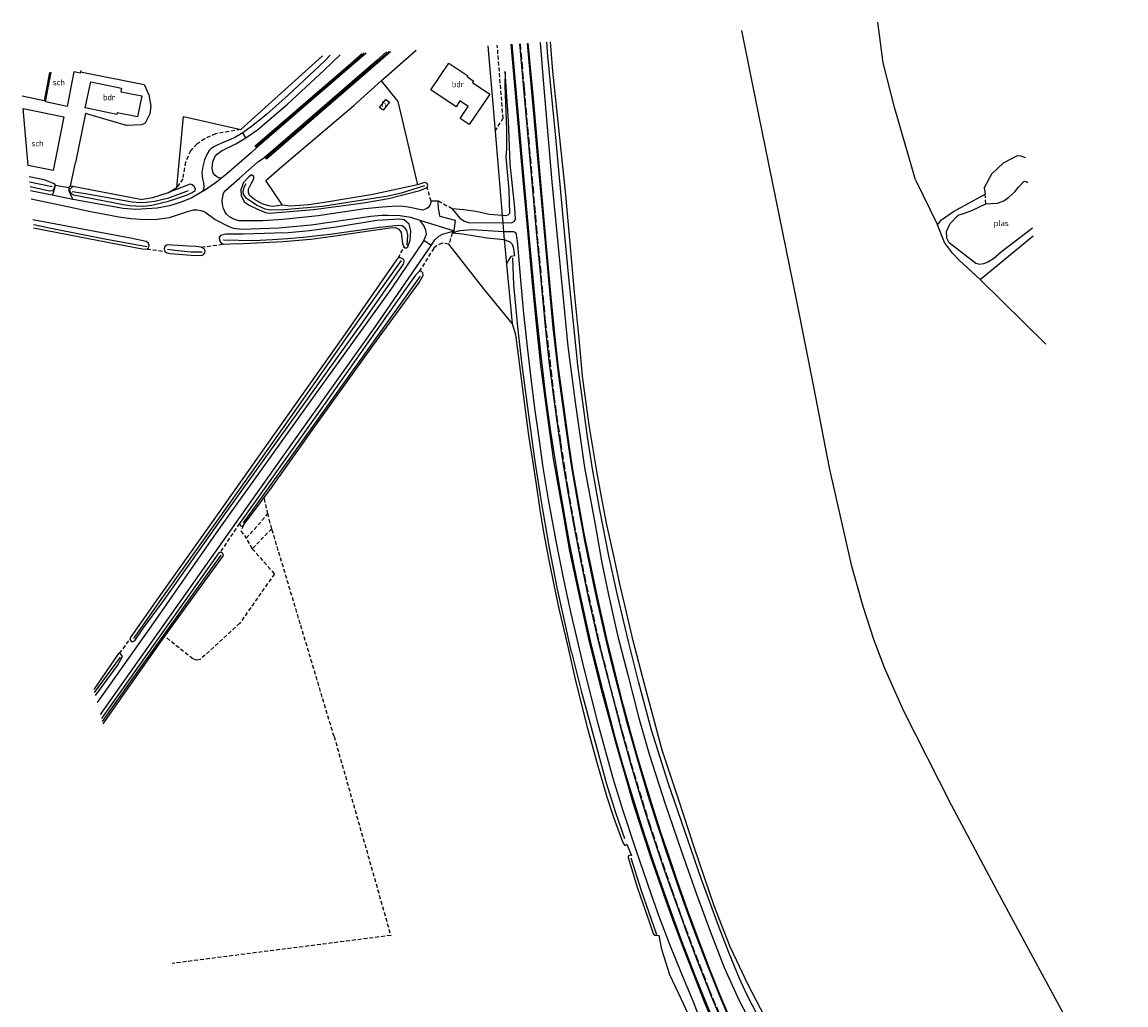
# Model space of a CAD drawing. Header units: metres. Extents: x 233718 to 238088, y 502342 to 506323.
# Tile 15 of 17: x 234166 to 234616, y 503860 to 504260. Entities that reach past the tile are written whole.
import ezdxf
from ezdxf.enums import TextEntityAlignment as Align

# ---------------------------------------------------------------- set-up
doc = ezdxf.new("R2010")
doc.units = ezdxf.units.M
for name, pattern in [('CULTSCH', [2.4, 1.6, -0.8]), ('GREPPEL', [1000.1, 1000, -0.1]), ('HAAG', [1000.1, 1000, -0.1]), ('RASTER', [1000.1, 1000, -0.1]), ('VERFSTIP', [4, 3, -1])]:
    doc.linetypes.add(name, pattern=pattern)
for name, color, linetype in [('MDI-XX-BEBOUWING', 4, 'Continuous'), ('MDI-XX-GREPPEL', 253, 'Continuous'), ('MDI-XX-HAAG', 253, 'Continuous'), ('MDI-XX-MARKERING', 253, 'Continuous'), ('MDI-XX-RASTER', 253, 'Continuous'), ('MDI-XX-TALUD', 253, 'Continuous'), ('MDI-XX-TERREINAFSCH', 253, 'Continuous'), ('MDI-XX-WATER', 253, 'Continuous')]:
    doc.layers.add(name, color=color, linetype=linetype)
doc.styles.add('ISO25', font='ISO', dxfattribs={"height": 2.5})

msp = doc.modelspace()

# ---------------------------------------------------------------- linework, layer by layer
at = {"layer": 'MDI-XX-BEBOUWING'}
for points in [[(234190.03, 504239.98, 0), (234189.93, 504239.45, 0), (234187.24, 504239.96, 0), (234184.6, 504225.91, 0), (234175.7, 504227.76, 0), (234178.08, 504239.81, 0)], [(234190.13, 504240.54, 0), (234190.03, 504239.98, 0), (234190.03, 504239.98, 0)]]:
    msp.add_polyline3d(points, dxfattribs=at)
for points in [[(234340.18, 504243.56, 0), (234347.88, 504238.41, 0), (234347.63, 504238.04, 0), (234350.29, 504236.22, 0), (234349.88, 504235.67, 0), (234356.94, 504230.9, 0), (234348.41, 504218.5, 0), (234344.82, 504220.92, 0), (234348.1, 504225.86, 0), (234344.73, 504228.12, 0), (234343.16, 504225.78, 0), (234332.82, 504232.66, 0), (234340.18, 504243.56, 0)], [(234191.92, 504225.24, 0), (234194.2, 504235.85, 0), (234206.79, 504233.28, 0), (234206.52, 504231.84, 0), (234214.98, 504230.14, 0), (234213.28, 504221.68, 0), (234204.92, 504223.21, 0), (234204.81, 504222.62, 0), (234191.92, 504225.24, 0)], [(234313.45, 504224.34, 0), (234311.96, 504225.49, 0), (234314.55, 504228.74, 0), (234316.03, 504227.55, 0), (234313.45, 504224.34, 0)], [(234166.66, 504224.97, 0), (234183.28, 504221.59, 0), (234178.88, 504199.75, 0), (234168.7, 504201.76, 0), (234166.66, 504224.97, 0)]]:
    msp.add_polyline3d(points, close=True, dxfattribs=at)
at = {"layer": 'MDI-XX-GREPPEL', "linetype": 'GREPPEL'}
for points in [[(234413.4, 504007.78, 0), (234408.98, 504026.63, 0), (234405.46, 504042.71, 0), (234401.78, 504061.5, 0), (234398.95, 504077.32, 0), (234396.68, 504091.21, 0), (234394.52, 504107.42, 0), (234392.82, 504120.42, 0), (234390.82, 504139.03, 0), (234389.06, 504156.16, 0), (234387.09, 504177.58, 0), (234383.97, 504211.85, 0), (234380.55, 504246.52, 0), (234380.09, 504252.07, 0)], [(234178.54, 504193.13, 0), (234169.29, 504195.06, 0)], [(234186.62, 504191.21, 0), (234192.12, 504190.39, 0), (234211.12, 504187.03, 0), (234214.29, 504186.69, 0), (234216.79, 504186.86, 0), (234220.26, 504187.29, 0), (234226.06, 504188.69, 0), (234234.02, 504191.61, 0)], [(234330.31, 504193.53, 0), (234320.73, 504190.58, 0), (234315.43, 504189.29, 0), (234288.71, 504185.16, 0), (234272.93, 504183.79, 0), (234267.37, 504183.66, 0), (234265.35, 504184.05, 0), (234261.73, 504185.66, 0), (234257.53, 504188.55, 0), (234256.51, 504190.11, 0), (234256.4, 504191.08, 0), (234256.73, 504192.95, 0), (234257.62, 504194.47, 0)], [(234170.82, 504177.73, 0), (234179.33, 504175.95, 0), (234199.92, 504171.87, 0), (234217.11, 504168.8, 0)], [(234323.26, 504169.36, 0), (234323.46, 504173.43, 0), (234323.06, 504175.37, 0), (234322.2, 504176.46, 0), (234321.1, 504177.25, 0), (234319.63, 504177.33, 0), (234311.87, 504176.6, 0), (234291.86, 504173.68, 0), (234280.76, 504172.44, 0), (234274.44, 504171.93, 0), (234268.28, 504171.49, 0), (234260.65, 504171.12, 0), (234248.35, 504171.42, 0)], [(234239.58, 504166.43, 0), (234234.94, 504166.51, 0), (234228.44, 504167.19, 0), (234225.44, 504167.59, 0)], [(234390.26, 504003.52, 0), (234384.48, 504029.14, 0), (234381.05, 504046.61, 0), (234377.99, 504064.8, 0), (234375.41, 504081.2, 0), (234373.21, 504097.1, 0), (234370.13, 504120.41, 0), (234368.3, 504136.03, 0), (234366.73, 504153.11, 0), (234366.21, 504164.19, 0)], [(234211.75, 504009.08, 0), (234223.81, 504026.28, 0), (234246.26, 504057.72, 0), (234272.05, 504094.13, 0), (234303.67, 504138.86, 0), (234320.85, 504163.05, 0)], [(234256.46, 504056.17, 0), (234276.91, 504084.48, 0), (234309.18, 504129.54, 0), (234328.64, 504156.71, 0)], [(234198.99, 503975.17, 0), (234210.46, 503991.38, 0), (234233.57, 504023.73, 0), (234247.35, 504042.95, 0)], [(234506.84, 503776.36, 0), (234493.7, 503802.73, 0), (234483.96, 503822.73, 0), (234475.25, 503838.86, 0), (234468.08, 503851.54, 0), (234461.65, 503863.89, 0), (234458.65, 503870.48, 0), (234454.36, 503881.02, 0), (234450.45, 503891.25, 0), (234443.21, 503910.75, 0), (234437.58, 503927.03, 0), (234429.6, 503950.23, 0), (234422.85, 503971.68, 0), (234417.49, 503991.44, 0), (234413.4, 504007.78, 0)], [(234195.77, 503987.01, 0), (234206.31, 504001.45, 0)], [(234390.26, 504003.52, 0), (234394.2, 503987.64, 0), (234400.63, 503963.79, 0), (234404.3, 503950.18, 0), (234408.09, 503938.09, 0), (234411.78, 503927.54, 0)], [(234414.38, 503919.64, 0), (234418.66, 503906.27, 0), (234424.79, 503888.44, 0)]]:
    msp.add_polyline3d(points, dxfattribs=at)
at = {"layer": 'MDI-XX-HAAG', "linetype": 'HAAG'}
msp.add_polyline3d([(234214.5, 504187.94, 0), (234186.94, 504193.18, 0), (234185.91, 504193.37, 0), (234188.03, 504203.08, 0)], dxfattribs=at)
at = {"layer": 'MDI-XX-MARKERING'}
for points in [[(234398.39, 504006.37, 0), (234395.44, 504019.1, 0), (234392.39, 504033.28, 0), (234389.37, 504048.02, 0), (234384.97, 504072.87, 0), (234381.82, 504093.26, 0), (234379.74, 504107.99, 0), (234377.77, 504124.31, 0), (234375.39, 504147.19, 0), (234373.21, 504170.43, 0), (234370.53, 504200.46, 0), (234366.01, 504251.21, 0)], [(234401.26, 504007.91, 0), (234397.31, 504025.22, 0), (234393.97, 504040.95, 0), (234391.26, 504054.89, 0), (234389, 504067.87, 0), (234386.83, 504080.65, 0), (234384.88, 504093.69, 0), (234382.94, 504107.42, 0), (234381.13, 504122.03, 0), (234379.73, 504134.89, 0), (234377.91, 504153.68, 0), (234375.96, 504174.96, 0), (234372.83, 504210.43, 0), (234369.17, 504251.41, 0)], [(234404.35, 504008.47, 0), (234401.19, 504022.17, 0), (234399.29, 504030.88, 0), (234395.67, 504048.83, 0), (234393.27, 504061.4, 0), (234390.09, 504080.44, 0), (234387.69, 504096.43, 0), (234385.02, 504116.06, 0), (234382.75, 504135.71, 0), (234380.35, 504161.29, 0), (234376.74, 504201.64, 0), (234372.25, 504251.59, 0)], [(234490.6, 503762.26, 0), (234485.73, 503772.23, 0), (234472.96, 503798.49, 0), (234464.42, 503816.49, 0), (234458.4, 503829.59, 0), (234452.46, 503842.94, 0), (234446.68, 503856.64, 0), (234440.74, 503871.22, 0), (234434.79, 503886.75, 0), (234429.54, 503901.04, 0), (234423.52, 503918.41, 0), (234418.61, 503933.31, 0), (234414.08, 503947.82, 0), (234410.86, 503958.51, 0), (234408.01, 503968.7, 0), (234403.08, 503987.53, 0), (234398.39, 504006.37, 0)], [(234493.43, 503763.67, 0), (234487.68, 503775.43, 0), (234477.92, 503795.38, 0), (234471.19, 503809.37, 0), (234464.35, 503823.99, 0), (234458.1, 503837.89, 0), (234453.45, 503848.53, 0), (234447.32, 503863.11, 0), (234441.34, 503878.34, 0), (234437.18, 503889.23, 0), (234434.85, 503895.66, 0), (234431.6, 503904.74, 0), (234428.31, 503914.17, 0), (234421.75, 503933.83, 0), (234418.2, 503945.17, 0), (234414.92, 503956.08, 0), (234410.92, 503970.18, 0), (234401.26, 504007.91, 0)], [(234496.32, 503765.11, 0), (234485.12, 503787.75, 0), (234475.58, 503807.39, 0), (234466.94, 503825.99, 0), (234460, 503841.33, 0), (234456.05, 503850.41, 0), (234450.47, 503863.68, 0), (234445.61, 503875.87, 0), (234440.23, 503890.01, 0), (234435.59, 503902.66, 0), (234429.35, 503920.75, 0), (234425.1, 503933.53, 0), (234421.48, 503944.99, 0), (234417.2, 503959.39, 0), (234412.95, 503974.6, 0), (234407.07, 503997.21, 0), (234404.35, 504008.47, 0)]]:
    msp.add_polyline3d(points, dxfattribs=at)
at = {"layer": 'MDI-XX-MARKERING', "linetype": 'VERFSTIP'}
for points in [[(234401.4, 504008.15, 0), (234397.81, 504024.18, 0), (234396.03, 504032.32, 0), (234394.16, 504041.48, 0), (234391.34, 504055.99, 0), (234388.81, 504070.2, 0), (234385.8, 504089.23, 0), (234383.17, 504107.79, 0), (234379.65, 504138.06, 0), (234376.21, 504174.56, 0), (234371.01, 504233.09, 0), (234369.37, 504251.42, 0)], [(234483.27, 503785.03, 0), (234474.24, 503803.47, 0), (234469.25, 503814, 0), (234464.3, 503824.62, 0), (234459.57, 503835.01, 0), (234456.84, 503841.23, 0), (234448.96, 503859.72, 0), (234446.38, 503865.99, 0), (234441.96, 503877.27, 0), (234437.34, 503889.45, 0), (234434.79, 503896.45, 0), (234430.99, 503907.03, 0), (234426.62, 503919.67, 0), (234422.38, 503932.52, 0), (234417.67, 503947.72, 0), (234413.91, 503960.24, 0), (234410.89, 503971.16, 0), (234408.89, 503978.61, 0), (234405.1, 503993.28, 0), (234401.4, 504008.15, 0)]]:
    msp.add_polyline3d(points, dxfattribs=at)
at = {"layer": 'MDI-XX-RASTER', "linetype": 'RASTER'}
for points in [[(234530.42, 504195.96, 0), (234522.03, 504225.06, 0), (234517.29, 504243.69, 0), (234515.02, 504260.26, 0)], [(234459.56, 504256.89, 0), (234466.45, 504222.52, 0), (234481.8, 504147.16, 0), (234488.84, 504111.54, 0), (234495.29, 504078.54, 0), (234504.17, 504039.03, 0)], [(234312.55, 504236.31, 0), (234326.93, 504248.84, 0)], [(234356.15, 504250.62, 0), (234359.06, 504215.85, 0), (234361.94, 504181.37, 0), (234362.18, 504178.58, 0), (234362.49, 504174.78, 0), (234362.76, 504171.65, 0), (234363.73, 504161.58, 0), (234366.06, 504137.41, 0), (234354.5, 504151.54, 0), (234340.2, 504169.81, 0)], [(234415.33, 504008.01, 0), (234412.01, 504022.09, 0), (234409.8, 504031.83, 0), (234407.7, 504041.54, 0), (234404.46, 504055.97, 0), (234402.36, 504066.71, 0), (234400.63, 504076.47, 0), (234397.42, 504095.96, 0), (234394.67, 504115.88, 0), (234393.42, 504129.81, 0), (234391.35, 504150.23, 0), (234387.89, 504189.83, 0), (234382.55, 504240.3, 0), (234381.62, 504252.16, 0)], [(234214.5, 504187.94, 0), (234219.58, 504188.71, 0), (234225.96, 504190.74, 0), (234229.23, 504192.83, 0), (234232.03, 504221.73, 0), (234255.36, 504216.41, 0), (234288.64, 504246.52, 0)], [(234177.44, 504239.77, 0), (234175.16, 504228.17, 0), (234166.21, 504230.06, 0)], [(234190.03, 504239.98, 0), (234215.98, 504234.84, 0), (234217.92, 504230.56, 0), (234218.67, 504226, 0), (234218.26, 504222.91, 0), (234216.32, 504219.1, 0), (234214.92, 504218.38, 0), (234208.81, 504218.17, 0), (234192.09, 504223.05, 0), (234188.03, 504203.08, 0)], [(234272.37, 504185.6, 0), (234265.58, 504195.64, 0), (234272.13, 504201.34, 0), (234301.5, 504226.2, 0), (234312.55, 504236.31, 0), (234319.36, 504227.88, 0), (234327.47, 504193.88, 0), (234309.27, 504189.98, 0), (234289.49, 504186.79, 0), (234282.99, 504185.82, 0), (234275.62, 504185.28, 0), (234272.37, 504185.6, 0)], [(234556.84, 504155.38, 0), (234548.4, 504163.03, 0), (234545.5, 504166.05, 0), (234542.19, 504170.41, 0), (234539.42, 504177.63, 0), (234541.07, 504179.64, 0), (234545.95, 504183.03, 0), (234558.85, 504190.06, 0)], [(234583.54, 504128.93, 0), (234556.84, 504155.38, 0), (234578.44, 504173.13, 0)], [(234504.17, 504039.03, 0), (234508.98, 504022.19, 0), (234513.3, 504008.82, 0), (234517.84, 503996.92, 0), (234525.52, 503979.57, 0), (234544.91, 503941.24, 0), (234565.64, 503902.57, 0), (234582.84, 503870.56, 0), (234600.81, 503837.76, 0), (234616.22, 503810, 0), (234581.38, 503794.18, 0), (234572.98, 503790.85, 0), (234564.21, 503787.58, 0)], [(234560.26, 503786.27, 0), (234539.07, 503778.41, 0), (234513.13, 503769.12, 0), (234508.89, 503777.76, 0), (234498.56, 503798.77, 0), (234484.23, 503826.98, 0), (234475.29, 503843.63, 0), (234467.2, 503858.19, 0), (234462.02, 503868.2, 0), (234458.68, 503875.29, 0), (234454.92, 503883.3, 0), (234451.43, 503892.12, 0), (234448.35, 503900.01, 0), (234440.32, 503923.57, 0), (234433.75, 503943.58, 0), (234427.18, 503963.46, 0), (234419.94, 503990.37, 0), (234415.33, 504008.01, 0)]]:
    msp.add_polyline3d(points, dxfattribs=at)
at = {"layer": 'MDI-XX-TALUD'}
for points in [[(234377.42, 504251.91, 0), (234378.8, 504235.02, 0), (234382.22, 504195.14, 0), (234385.6, 504160.27, 0), (234388.71, 504128.09, 0), (234391.74, 504105.38, 0), (234395.48, 504078.66, 0), (234399.71, 504056.15, 0), (234402.61, 504039.82, 0), (234405.14, 504027.49, 0), (234409, 504010.37, 0)], [(234363.16, 504240.17, 0), (234363.05, 504234.35, 0), (234363.74, 504216.26, 0), (234363.75, 504208.69, 0), (234363.49, 504205.22, 0), (234364.59, 504191.76, 0), (234364.88, 504182.21, 0), (234364.26, 504181.57, 0), (234363.27, 504181.3, 0), (234361.94, 504181.37, 0)], [(234362.18, 504178.58, 0), (234365.67, 504178.39, 0), (234366.85, 504178.95, 0), (234367.33, 504179.96, 0), (234367.03, 504184.56, 0), (234365.18, 504202.42, 0), (234364.53, 504219.87, 0), (234363.16, 504240.17, 0)], [(234575.26, 504204.92, 0), (234573.52, 504205.62, 0), (234571.9, 504205.77, 0), (234566.21, 504202.74, 0), (234561.47, 504198.29, 0), (234558.48, 504192.65, 0), (234558.85, 504190.06, 0)], [(234169.45, 504193.21, 0), (234177.36, 504191.5, 0), (234178.83, 504191.67, 0), (234179.29, 504192.29, 0), (234179.52, 504193.14, 0), (234179.66, 504193.83, 0), (234179.44, 504194.39, 0), (234175.17, 504195.94, 0), (234169.11, 504197.13, 0)], [(234272.37, 504185.6, 0), (234268.24, 504185.15, 0), (234266.28, 504185.44, 0), (234264.04, 504186.12, 0), (234260.99, 504187.94, 0), (234258.99, 504189.59, 0), (234258.51, 504190.78, 0), (234258.52, 504192.14, 0), (234259.64, 504194.4, 0), (234260.47, 504195.79, 0), (234260.72, 504196.61, 0), (234260.7, 504197.37, 0), (234259.76, 504197.98, 0), (234258.6, 504197.23, 0), (234256.41, 504194.93, 0), (234255.42, 504191.95, 0), (234255.51, 504189.56, 0), (234256.72, 504187.02, 0), (234258.75, 504185.63, 0), (234261.92, 504184.09, 0), (234265.38, 504182.64, 0), (234267.09, 504182.33, 0), (234285.07, 504183.92, 0), (234305.34, 504186.64, 0), (234315.53, 504188.35, 0), (234328.32, 504191.56, 0), (234331.35, 504192.8, 0), (234331.63, 504193.75, 0), (234331.39, 504194.44, 0), (234331.21, 504194.66, 0), (234330.22, 504194.91, 0), (234327.47, 504193.88, 0)], [(234578.13, 504176.24, 0), (234565.43, 504166.65, 0), (234562.17, 504163.77, 0), (234559.99, 504162.42, 0), (234558.16, 504161.7, 0), (234556.6, 504161.47, 0), (234555, 504161.92, 0), (234544.11, 504170.29, 0), (234543.17, 504172.15, 0), (234543.07, 504174.96, 0), (234544.55, 504178.22, 0), (234547.86, 504181.53, 0), (234549.97, 504182.3, 0), (234553.41, 504183.46, 0), (234556.56, 504185.01, 0), (234559.06, 504186.22, 0), (234561.11, 504186.38, 0), (234563.86, 504186.52, 0), (234566.49, 504187.41, 0), (234568.43, 504188.84, 0), (234570.88, 504191.07, 0), (234572.48, 504192.95, 0), (234574.73, 504195.37, 0), (234575.58, 504195.28, 0), (234576.27, 504194.81, 0)], [(234186.94, 504193.18, 0), (234185.59, 504191.99, 0), (234185.72, 504191.1, 0), (234186.3, 504190.29, 0), (234187.19, 504189.89, 0), (234207.59, 504185.9, 0), (234210.02, 504185.49, 0), (234212.64, 504185.39, 0), (234215.86, 504185.23, 0), (234219.15, 504185.63, 0), (234225.88, 504187.21, 0), (234233.23, 504189.73, 0), (234235.51, 504190.78, 0), (234236.73, 504191.67, 0), (234236.88, 504192.35, 0), (234236.39, 504193.28, 0), (234235.51, 504193.95, 0), (234234.71, 504194.15, 0), (234225.96, 504190.74, 0)], [(234341.54, 504184.15, 0), (234344.73, 504180.28, 0), (234346.61, 504179.05, 0), (234348.61, 504178.4, 0), (234362.18, 504178.58, 0)], [(234361.94, 504181.37, 0), (234356.74, 504181.89, 0), (234351.24, 504183.11, 0), (234346.26, 504183.75, 0), (234341.54, 504184.15, 0)], [(234170.93, 504176.4, 0), (234189.69, 504172.74, 0), (234215.19, 504167.9, 0), (234217.07, 504167.76, 0), (234217.76, 504168.18, 0), (234218.04, 504169.25, 0), (234217.8, 504170.18, 0), (234216.83, 504170.88, 0), (234210.35, 504172.18, 0), (234189.35, 504176.09, 0), (234170.64, 504179.68, 0)], [(234321.92, 504168.47, 0), (234322.66, 504168.08, 0), (234323.5, 504168.65, 0), (234324.42, 504171.44, 0), (234324.65, 504175.18, 0), (234323.98, 504177.87, 0), (234321.97, 504179.6, 0), (234320.09, 504179.96, 0), (234310.79, 504179.38, 0), (234295.23, 504176.81, 0), (234283.34, 504175.13, 0), (234274.76, 504174.42, 0), (234269.21, 504174.16, 0), (234256.36, 504173.85, 0), (234253, 504173.83, 0), (234249.24, 504173.88, 0), (234247.1, 504173.28, 0), (234246.61, 504172.4, 0), (234246.72, 504171.22, 0), (234247.39, 504170.21, 0), (234248.45, 504169.77, 0), (234251.17, 504169.91, 0), (234256.32, 504169.96, 0), (234272.63, 504170.78, 0), (234283.77, 504171.8, 0), (234291.98, 504172.87, 0), (234308.57, 504175.28, 0), (234316.09, 504176.44, 0), (234318.39, 504176.53, 0), (234319.83, 504175.91, 0), (234320.7, 504174.52, 0), (234321.29, 504169.95, 0), (234321.92, 504168.47, 0)], [(234362.49, 504174.78, 0), (234349.6, 504175.54, 0), (234344.62, 504175.16, 0), (234341.54, 504174.31, 0)], [(234341.54, 504174.31, 0), (234345.74, 504173.91, 0), (234355.8, 504172.3, 0), (234362.76, 504171.65, 0)], [(234392.88, 504007.08, 0), (234390.1, 504019.26, 0), (234387.08, 504033.06, 0), (234384.23, 504047.4, 0), (234380.84, 504065.66, 0), (234378.71, 504078.76, 0), (234377.29, 504088.75, 0), (234375.25, 504102.93, 0), (234373.89, 504113.9, 0), (234372.41, 504126.65, 0), (234370.71, 504141.47, 0), (234369.46, 504156.54, 0), (234368.26, 504169.78, 0), (234367.78, 504173.7, 0), (234367.49, 504174.3, 0), (234366.63, 504174.78, 0), (234362.49, 504174.78, 0)], [(234239.26, 504168.51, 0), (234237.03, 504168.81, 0), (234234.09, 504168.91, 0), (234225.41, 504169.44, 0), (234224.56, 504169.11, 0), (234224.2, 504167.83, 0), (234224.43, 504166.8, 0), (234225.17, 504166.22, 0), (234226.62, 504165.94, 0), (234235.13, 504165.22, 0), (234239.2, 504165.08, 0), (234240.07, 504165.35, 0), (234240.68, 504166.21, 0), (234240.81, 504167.01, 0), (234240.43, 504167.86, 0), (234239.26, 504168.51, 0)], [(234362.76, 504171.65, 0), (234365.02, 504170.73, 0), (234365.97, 504169.8, 0), (234366.48, 504168.55, 0), (234367.01, 504165, 0)], [(234210.18, 504008.78, 0), (234210.87, 504007.71, 0), (234211.55, 504007.78, 0), (234212.3, 504008.4, 0), (234215.76, 504013.38, 0), (234223.55, 504023.96, 0), (234249.62, 504060.76, 0), (234278.75, 504101.31, 0), (234305.36, 504138.36, 0), (234321.7, 504161.61, 0), (234322.02, 504162.87, 0), (234321.78, 504163.47, 0), (234320.23, 504164.32, 0), (234319.52, 504164.07, 0), (234318.8, 504163.31, 0), (234297.9, 504133.18, 0), (234272.86, 504097.9, 0), (234244.11, 504057.15, 0), (234220.4, 504023.79, 0), (234210.22, 504009.36, 0), (234210.18, 504008.78, 0)], [(234367.01, 504165, 0), (234365.51, 504164.69, 0), (234365.21, 504164.34, 0), (234364.51, 504163.23, 0), (234363.73, 504161.58, 0)], [(234264.91, 504066.5, 0), (234267.43, 504069.87, 0), (234285.27, 504094.97, 0), (234309.24, 504128.3, 0), (234328.15, 504154.15, 0), (234329.7, 504156.95, 0), (234329.55, 504158.08, 0), (234328.95, 504158.75, 0), (234328.09, 504158.61, 0), (234326.61, 504157.06, 0), (234319.25, 504146.85, 0), (234289.81, 504104.96, 0), (234254.78, 504055.86, 0), (234255.31, 504055.01, 0), (234255.87, 504054.79, 0), (234256.42, 504055.16, 0), (234264.91, 504066.5, 0)], [(234366.06, 504137.41, 0), (234367.32, 504132.8, 0), (234367.91, 504128.68, 0), (234370.42, 504109.58, 0), (234372.73, 504091.8, 0), (234374.3, 504081.59, 0), (234375.78, 504071.8, 0), (234377.32, 504061.4, 0), (234378.83, 504052.31, 0), (234380.98, 504040.9, 0), (234383.12, 504030.16, 0), (234385.16, 504020.59, 0), (234388.92, 504004.52, 0)], [(234199.24, 503974.26, 0), (234208.76, 503987.8, 0), (234224.35, 504009.95, 0), (234248.33, 504042.83, 0), (234247.85, 504043.76, 0), (234246.95, 504044.17, 0), (234246.4, 504043.88, 0), (234230.25, 504021.11, 0), (234198.65, 503976.41, 0)], [(234409, 504010.37, 0), (234413.13, 503994.27, 0), (234417.48, 503977.14, 0), (234421.91, 503961.91, 0), (234428.36, 503941.62, 0), (234435.03, 503922.23, 0), (234441.15, 503904.85, 0), (234446.68, 503889.72, 0), (234452.48, 503874.92, 0), (234458.36, 503861.78, 0), (234466.94, 503845.33, 0), (234472.67, 503834.98, 0), (234478.89, 503825.15, 0), (234483.45, 503816.57, 0), (234491.96, 503799.14, 0), (234499.98, 503783.41, 0), (234504.35, 503775.23, 0), (234505.54, 503774.74, 0), (234506.7, 503775.06, 0), (234507.71, 503775.51, 0), (234508.48, 503776.14, 0), (234508.72, 503776.94, 0), (234508.89, 503777.76, 0)], [(234443.31, 503851.99, 0), (234439.86, 503861.23, 0), (234434.95, 503872.87, 0), (234430.5, 503883.63, 0), (234426.01, 503895.38, 0), (234422.75, 503904.54, 0), (234416.43, 503923.23, 0), (234411.23, 503938.73, 0), (234407.23, 503951.92, 0), (234401.04, 503974.3, 0), (234395.25, 503997.29, 0), (234392.88, 504007.08, 0)], [(234196.12, 503985.74, 0), (234205.15, 503998.03, 0), (234207.17, 504001.7, 0), (234206.65, 504002.56, 0), (234205.97, 504002.92, 0), (234205.57, 504002.85, 0), (234195.43, 503988.28, 0)], [(234388.92, 504004.52, 0), (234391.83, 503991.78, 0), (234396.62, 503972.84, 0), (234400.84, 503957.52, 0), (234404.51, 503944.93, 0), (234407.25, 503936.16, 0), (234411.14, 503925.82, 0), (234411.74, 503924.82, 0), (234412.17, 503924.79, 0), (234412.81, 503925.15, 0)], [(234412.81, 503925.15, 0), (234413.81, 503922.55, 0), (234414.59, 503920.57, 0)], [(234414.59, 503920.57, 0), (234414.06, 503920.7, 0), (234413.45, 503920.44, 0), (234413.24, 503920.11, 0), (234413.28, 503919.83, 0), (234417.07, 503907.32, 0), (234422.14, 503892.84, 0), (234423.54, 503888.73, 0), (234423.72, 503888.35, 0), (234423.98, 503888.12, 0), (234424.55, 503888.1, 0), (234425.87, 503888.03, 0)], [(234437.72, 503856.03, 0), (234434.92, 503862.16, 0), (234430.35, 503871.99, 0), (234427.06, 503882.22, 0), (234425.87, 503888.03, 0)]]:
    msp.add_polyline3d(points, dxfattribs=at)
at = {"layer": 'MDI-XX-TERREINAFSCH', "linetype": 'CULTSCH'}
for points in [[(234359.06, 504215.85, 0), (234362.29, 504221.06, 0), (234359.95, 504250.85, 0)], [(234255.36, 504216.41, 0), (234245.03, 504214.77, 0), (234240.65, 504212.74, 0), (234237.47, 504210.54, 0), (234234.84, 504207.85, 0), (234232.89, 504203.2, 0), (234231.69, 504196.38, 0), (234229.23, 504192.83, 0)], [(234179.86, 504193.82, 0), (234179.44, 504194.39, 0)], [(234185.91, 504193.37, 0), (234185.24, 504192.79, 0)], [(234332.92, 504187.23, 0), (234331.35, 504192.8, 0)], [(234341.54, 504184.15, 0), (234335.87, 504187.24, 0)], [(234559.06, 504186.22, 0), (234558.85, 504190.06, 0)], [(234342.39, 504175.16, 0), (234341.54, 504174.31, 0), (234340.2, 504169.81, 0), (234337.5, 504170.1, 0), (234335.16, 504169.11, 0), (234334.04, 504168.16, 0), (234328.09, 504158.61, 0)], [(234217.07, 504167.76, 0), (234224.43, 504166.8, 0)], [(234239.26, 504168.51, 0), (234248.45, 504169.77, 0)], [(234319.52, 504164.07, 0), (234321.92, 504168.47, 0)], [(234256.42, 504055.16, 0), (234255.39, 504052.87, 0), (234257.63, 504049.92, 0), (234266.41, 504059.78, 0), (234264.91, 504066.5, 0)], [(234268, 504053.78, 0), (234266.41, 504059.78, 0)], [(234254.78, 504055.86, 0), (234246.95, 504044.17, 0)], [(234293.4, 503969.09, 0), (234268, 504053.78, 0), (234260.07, 504045.64, 0), (234269.07, 504035.35, 0), (234254.97, 504015.29, 0), (234238.84, 504000.47, 0), (234237.57, 504000.19, 0), (234235.8, 504000.69, 0), (234224.35, 504009.95, 0)], [(234260.07, 504045.64, 0), (234257.63, 504049.92, 0)], [(234205.97, 504002.92, 0), (234210.18, 504008.78, 0)], [(234293.4, 503969.09, 0), (234316.51, 503887.99, 0), (234227.46, 503876.61, 0)]]:
    msp.add_polyline3d(points, dxfattribs=at)
at = {"layer": 'MDI-XX-TERREINAFSCH'}
for points in [[(234397.26, 504008.96, 0), (234393.42, 504026.35, 0), (234389.58, 504044.64, 0), (234386.61, 504061.21, 0), (234382.92, 504082.32, 0), (234380.1, 504102.09, 0), (234377.76, 504120.26, 0), (234375.83, 504138.47, 0), (234374.34, 504153.86, 0), (234372.35, 504175.19, 0), (234370.42, 504197.5, 0), (234365.56, 504251.19, 0)], [(234404.65, 504008.93, 0), (234400.63, 504026.61, 0), (234397.61, 504040.76, 0), (234395.39, 504051.88, 0), (234393.11, 504064.85, 0), (234390.78, 504077.85, 0), (234389.11, 504088.99, 0), (234387.17, 504102.9, 0), (234384.76, 504120.46, 0), (234383.35, 504133.06, 0), (234381.89, 504148.08, 0), (234379.97, 504168.89, 0), (234377.44, 504198.16, 0), (234374.65, 504229.12, 0), (234372.59, 504251.61, 0)], [(234291.86, 504246.72, 0), (234289.67, 504244.51, 0), (234274.65, 504230.48, 0), (234265.82, 504222.63, 0), (234260.33, 504218.06, 0), (234256.22, 504215.15, 0)], [(234257.41, 504213.03, 0), (234262.27, 504216.51, 0), (234274.38, 504226.86, 0), (234289.4, 504240.69, 0), (234295.86, 504246.96, 0)], [(234305.65, 504247.55, 0), (234261.62, 504209.53, 0), (234261.54, 504209.45, 0), (234261.25, 504209.77, 0), (234300.17, 504243.41, 0), (234304.92, 504247.51, 0)], [(234306.44, 504247.6, 0), (234283.92, 504228.13, 0), (234261.92, 504209.17, 0), (234261.62, 504209.53, 0)], [(234314.83, 504248.11, 0), (234310.65, 504244.5, 0), (234267.42, 504207.12, 0), (234265.22, 504205.18, 0), (234265.59, 504204.8, 0)], [(234315.82, 504248.17, 0), (234305.46, 504239.22, 0), (234265.59, 504204.8, 0), (234265.54, 504204.76, 0), (234265.8, 504204.49, 0), (234306.23, 504239.45, 0), (234316.35, 504248.2, 0)], [(234247.46, 504196.65, 0), (234246.38, 504196.79, 0), (234245.58, 504197.21, 0), (234244.73, 504197.85, 0), (234244.28, 504198.51, 0), (234243.92, 504199.29, 0), (234243.66, 504200.68, 0), (234243.98, 504203.34, 0), (234244.79, 504205.35, 0), (234245.75, 504206.46, 0), (234247.49, 504207.73, 0), (234253.36, 504210.6, 0), (234257.41, 504213.03, 0), (234256.22, 504215.15, 0), (234253.18, 504213.36, 0), (234250.96, 504212.29, 0), (234248.48, 504211.25, 0), (234245.72, 504210.13, 0), (234244.38, 504209.41, 0), (234243.34, 504208.77, 0), (234242.45, 504207.89, 0), (234241.48, 504206.29, 0), (234240.6, 504204.08, 0), (234239.83, 504201.43, 0), (234239.46, 504198.95, 0), (234239.77, 504196.42, 0), (234240.17, 504194.76, 0), (234240.3, 504193.13, 0), (234240.2, 504192.17, 0), (234239.77, 504191.15, 0)], [(234261.9, 504209.19, 0), (234259.78, 504207.15, 0), (234255.67, 504203.61, 0), (234249.7, 504198.4, 0), (234247.46, 504196.65, 0), (234245.42, 504195.06, 0), (234240.21, 504191.41, 0), (234239.77, 504191.15, 0), (234235.35, 504188.57, 0), (234231.01, 504186.82, 0), (234226.27, 504185.33, 0), (234221.34, 504184.35, 0), (234212.52, 504183.9, 0), (234207.39, 504184.27, 0), (234187.73, 504187.82, 0), (234186.89, 504187.99, 0), (234178.49, 504189.68, 0), (234169.61, 504191.46, 0)], [(234169.89, 504188.2, 0), (234187.3, 504184.5, 0), (234194.07, 504183.12, 0), (234199.22, 504182.05, 0), (234205.72, 504180.89, 0), (234210.71, 504180.26, 0), (234216.19, 504179.85, 0), (234221.33, 504179.96, 0), (234226.26, 504180.67, 0), (234233.3, 504182.86, 0), (234236.13, 504183.72, 0), (234237.45, 504183.77, 0), (234239.02, 504183.5, 0), (234240.73, 504182.89, 0), (234244.88, 504179.84, 0), (234250.55, 504176.92, 0), (234252.41, 504176.33, 0), (234255.86, 504175.79, 0), (234270.86, 504176.42, 0), (234284.11, 504177.58, 0), (234308.39, 504181.13, 0), (234312.86, 504181.57, 0), (234315.28, 504181.58, 0), (234320.4, 504181.39, 0), (234324.57, 504180.73, 0), (234328.41, 504179.53, 0), (234342.39, 504175.16, 0), (234342.86, 504179.43, 0), (234336.71, 504181.04, 0), (234336.56, 504181.2, 0), (234336.23, 504182.99, 0), (234335.99, 504184.32, 0), (234335.87, 504187.24, 0), (234332.92, 504187.23, 0), (234332.4, 504185.47, 0), (234331.63, 504184.6, 0), (234330.96, 504184.12, 0), (234329.56, 504183.61, 0), (234323.58, 504184.83, 0), (234321.44, 504185.07, 0), (234319.01, 504185.17, 0), (234313.14, 504184.85, 0), (234305.97, 504184.08, 0), (234286.98, 504181.26, 0), (234272.45, 504179.75, 0), (234264.4, 504179.22, 0), (234254.61, 504179.3, 0), (234252.49, 504179.96, 0), (234250.83, 504180.9, 0), (234249.54, 504181.98, 0), (234248.81, 504183.06, 0), (234248.35, 504184.22, 0), (234247.89, 504185.88, 0), (234247.83, 504187.61, 0), (234247.99, 504189.03, 0), (234248.32, 504190.48, 0), (234249.09, 504191.67, 0), (234254.83, 504196.62, 0), (234262.25, 504203.18, 0), (234265.24, 504205.17, 0)], [(234530.42, 504195.96, 0), (234539.42, 504177.63, 0)], [(234178.49, 504189.68, 0), (234179.11, 504190.97, 0), (234179.86, 504193.82, 0), (234185.24, 504192.79, 0), (234185.33, 504191.39, 0), (234185.83, 504190.2, 0), (234186.48, 504188.71, 0), (234186.89, 504187.99, 0)], [(234330.03, 504171.22, 0), (234331.04, 504173.82, 0), (234330.84, 504175.51, 0), (234330.02, 504177.4, 0), (234328.41, 504179.53, 0)], [(234332.96, 504169.17, 0), (234334.49, 504171.46, 0), (234336.17, 504173.01, 0), (234337.64, 504173.84, 0), (234342.39, 504175.16, 0)], [(234198.22, 503978.01, 0), (234227.34, 504019.41, 0), (234272.61, 504083.31, 0), (234310.33, 504136.19, 0), (234332.96, 504169.17, 0), (234330.03, 504171.22, 0), (234316.66, 504151.48, 0), (234283.05, 504104.91, 0), (234246.35, 504053.45, 0), (234219.77, 504015.37, 0), (234196.88, 503982.95, 0)], [(234448.16, 503851.96, 0), (234444.44, 503860.83, 0), (234440.73, 503870.27, 0), (234436.07, 503882.1, 0), (234431.91, 503893.28, 0), (234428.76, 503902.01, 0), (234424.54, 503914.1, 0), (234422.59, 503919.97, 0), (234419.24, 503929.89, 0), (234415.2, 503942.51, 0), (234412.72, 503951.14, 0), (234408.92, 503964.25, 0), (234406.46, 503973.21, 0), (234402.85, 503986.66, 0), (234399.88, 503998.37, 0), (234397.26, 504008.96, 0)], [(234496.78, 503765.33, 0), (234494.26, 503770.29, 0), (234485.78, 503787.13, 0), (234477.97, 503802.93, 0), (234472.26, 503814.92, 0), (234467.44, 503825.36, 0), (234461.92, 503837.72, 0), (234456.56, 503850.22, 0), (234450.8, 503863.72, 0), (234446.51, 503874.55, 0), (234441.8, 503886.71, 0), (234437.5, 503898.43, 0), (234433.42, 503909.96, 0), (234430.22, 503919.35, 0), (234426.63, 503930.02, 0), (234423.55, 503939.86, 0), (234420.37, 503950.13, 0), (234417.16, 503960.76, 0), (234414.58, 503970.1, 0), (234411.38, 503981.65, 0), (234407.67, 503996.28, 0), (234404.65, 504008.93, 0)]]:
    msp.add_polyline3d(points, dxfattribs=at)

# ---------------------------------------------------------------- texts
at = {"layer": 'MDI-XX-BEBOUWING', "style": 'ISO25'}
for s, p in [('sch', (234181.16, 504235.73)), ('bdr', (234343.95, 504234.97)), ('bdr', (234201.73, 504229.64)), ('h', (234313.73, 504226.84)), ('sch', (234172.52, 504210.84))]:
    msp.add_text(s, height=2.5, dxfattribs=at).set_placement(p, align=Align.MIDDLE_CENTER)
at = {"layer": 'MDI-XX-WATER', "style": 'ISO25'}
msp.add_text('plas', height=2.5, dxfattribs=at).set_placement((234562.37, 504176.33), align=Align.BOTTOM_LEFT)

doc.saveas('drawing.dxf')
